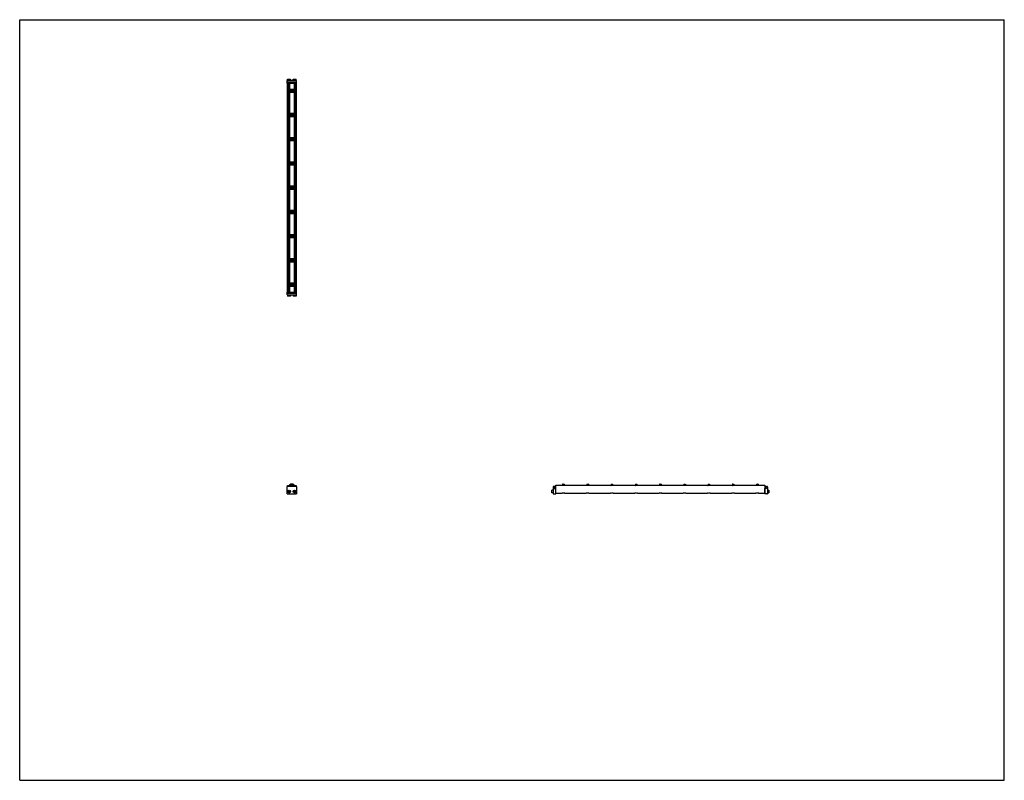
# Model space of a CAD drawing. Header units: inches. Extents: x 0 to 132, y 0 to 102.
import ezdxf

# ---------------------------------------------------------------- set-up
doc = ezdxf.new("R2010")
doc.units = ezdxf.units.IN
doc.header["$LTSCALE"] = 7.26
doc.header["$MEASUREMENT"] = 0
doc.layers.get('0').update_dxf_attribs({"linetype": 'CONTINUOUS'})
for name, color, linetype in [('240826_BL10', 7, 'CONTINUOUS'), ('240826_BL13', 7, 'CONTINUOUS'), ('240826_BL14', 7, 'CONTINUOUS'), ('240826_BL4', 7, 'CONTINUOUS'), ('240826_BL5', 7, 'CONTINUOUS'), ('240826_BL6', 7, 'CONTINUOUS'), ('240826_BL7', 7, 'CONTINUOUS'), ('240826_BL8', 7, 'CONTINUOUS'), ('240826_BL9', 7, 'CONTINUOUS'), ('240827_CAE_BL0', 7, 'CONTINUOUS'), ('240827_CAE_BL11', 7, 'CONTINUOUS'), ('2410WW_CAE_241028_BL15', 7, 'CONTINUOUS'), ('2436WW_243628_BL1', 7, 'CONTINUOUS'), ('X920693M_BL12', 7, 'CONTINUOUS'), ('X920693M_BL16', 7, 'CONTINUOUS'), ('X920693M_BL2', 7, 'CONTINUOUS'), ('X920693M_BL3', 7, 'CONTINUOUS')]:
    doc.layers.add(name, color=color, linetype=linetype)

# ---------------------------------------------------------------- blocks, each defined once
blk = doc.blocks.new('240827_CAE_BL0', base_point=(53.87, 51.93))
at = {"layer": '240827_CAE_BL0', "color": 7, "linetype": 'CONTINUOUS'}
for p, q in [((35.87, 65.45), (37.09, 65.45)), ((35.87, 65.09), (35.87, 65.45)), ((35.87, 65.34), (37.09, 65.34)), ((35.87, 65.09), (37.09, 65.09)), ((37.09, 65.09), (37.09, 65.45)), ((35.87, 38.41), (35.87, 39.41)), ((37.09, 39.41), (35.87, 39.41)), ((35.87, 38.41), (37.09, 38.41)), ((37.09, 39.41), (37.09, 38.41)), ((71.51, 39.32), (71.51, 38.5)), ((71.76, 39.41), (71.6, 39.41)), ((71.6, 38.41), (71.87, 38.41)), ((71.67, 39.24), (71.67, 39.11)), ((71.76, 39.24), (71.67, 39.24)), ((71.67, 39.11), (71.87, 39.11)), ((71.76, 39.41), (71.76, 39.24)), ((71.87, 38.41), (71.87, 39.11))]:
    blk.add_line(p, q, dxfattribs=at)
for centre, start, end in [((71.6, 39.32), 90, 180), ((71.6, 38.5), 180, 270)]:
    blk.add_arc(centre, 0.09, start, end, dxfattribs=at)
blk = doc.blocks.new('2436WW_243628_BL1', base_point=(67.88, 65.98))
at = {"layer": '2436WW_243628_BL1', "color": 7, "linetype": 'CONTINUOUS'}
for p, q in [((35.87, 93.47), (35.87, 65.47)), ((35.87, 93.47), (37.07, 93.47)), ((35.89, 93.47), (35.89, 65.47)), ((36.02, 93.47), (36.02, 92.59)), ((36.17, 93.47), (36.17, 92.66)), ((36.79, 92.66), (36.17, 92.66)), ((36.79, 93.47), (36.79, 92.66)), ((36.94, 93.47), (36.94, 92.59)), ((37.07, 93.47), (37.07, 65.47)), ((37.09, 65.47), (37.09, 93.47)), ((37.09, 93.47), (37.09, 93.47)), ((36.02, 92.36), (36.02, 89.34)), ((36.17, 92.28), (36.17, 89.41)), ((36.17, 92.28), (36.79, 92.28)), ((36.79, 92.28), (36.79, 89.41)), ((36.94, 92.36), (36.94, 89.34)), ((36.02, 89.11), (36.02, 86.09)), ((36.79, 89.41), (36.17, 89.41)), ((36.17, 89.03), (36.17, 86.16)), ((36.17, 89.03), (36.79, 89.03)), ((36.79, 89.03), (36.79, 86.16)), ((36.94, 89.11), (36.94, 86.09)), ((36.02, 85.86), (36.02, 82.84)), ((36.79, 86.16), (36.17, 86.16)), ((36.94, 85.86), (36.94, 82.84)), ((36.17, 85.78), (36.17, 82.91)), ((36.17, 85.78), (36.79, 85.78)), ((36.79, 85.78), (36.79, 82.91)), ((36.02, 82.61), (36.02, 79.59)), ((36.79, 82.91), (36.17, 82.91)), ((36.17, 82.53), (36.17, 79.66)), ((36.17, 82.53), (36.79, 82.53)), ((36.79, 82.53), (36.79, 79.66)), ((36.94, 82.61), (36.94, 79.59)), ((36.02, 79.36), (36.02, 76.34)), ((36.79, 79.66), (36.17, 79.66)), ((36.17, 79.28), (36.17, 76.41)), ((36.17, 79.28), (36.79, 79.28)), ((36.79, 79.28), (36.79, 76.41)), ((36.94, 79.36), (36.94, 76.34)), ((36.02, 76.11), (36.02, 73.09)), ((36.79, 76.41), (36.17, 76.41)), ((36.17, 76.03), (36.79, 76.03)), ((36.17, 76.03), (36.17, 73.16)), ((36.79, 76.03), (36.79, 73.16)), ((36.94, 76.11), (36.94, 73.09)), ((36.02, 72.86), (36.02, 69.84)), ((36.79, 73.16), (36.17, 73.16)), ((36.17, 72.78), (36.79, 72.78)), ((36.17, 72.78), (36.17, 69.91)), ((36.79, 72.78), (36.79, 69.91)), ((36.94, 72.86), (36.94, 69.84)), ((36.02, 69.61), (36.02, 66.59)), ((36.79, 69.91), (36.17, 69.91)), ((36.17, 69.53), (36.79, 69.53)), ((36.17, 69.53), (36.17, 66.66)), ((36.79, 69.53), (36.79, 66.66)), ((36.94, 69.61), (36.94, 66.59)), ((36.02, 66.36), (36.02, 65.47)), ((36.79, 66.66), (36.17, 66.66)), ((36.17, 66.28), (36.79, 66.28)), ((36.17, 66.28), (36.17, 65.47)), ((36.79, 66.28), (36.79, 65.47)), ((36.94, 66.36), (36.94, 65.47)), ((35.87, 65.47), (35.87, 65.47)), ((35.89, 65.47), (37.09, 65.47)), ((35.89, 39.41), (35.89, 39.54)), ((35.89, 39.54), (36.02, 39.54)), ((36.02, 39.54), (36.02, 39.41)), ((36.94, 39.41), (36.94, 39.54)), ((36.94, 39.54), (37.07, 39.54)), ((37.07, 39.54), (37.07, 39.41)), ((71.89, 39.54), (71.89, 39.6)), ((71.89, 39.6), (72.7, 39.6)), ((71.89, 38.49), (71.89, 39.54)), ((99.89, 39.54), (71.89, 39.54)), ((71.89, 38.49), (72.71, 38.49)), ((72.7, 39.6), (72.7, 39.54)), ((73.06, 38.49), (75.96, 38.49)), ((73.08, 39.54), (73.08, 39.6)), ((73.08, 39.6), (75.95, 39.6)), ((75.95, 39.6), (75.95, 39.54)), ((76.31, 38.49), (79.21, 38.49)), ((76.33, 39.54), (76.33, 39.6)), ((76.33, 39.6), (79.2, 39.6)), ((79.2, 39.6), (79.2, 39.54)), ((79.56, 38.49), (82.46, 38.49)), ((79.58, 39.54), (79.58, 39.6)), ((79.58, 39.6), (82.45, 39.6)), ((82.45, 39.6), (82.45, 39.54)), ((82.81, 38.49), (85.71, 38.49)), ((82.83, 39.54), (82.83, 39.6)), ((82.83, 39.6), (85.7, 39.6)), ((85.7, 39.6), (85.7, 39.54)), ((86.06, 38.49), (88.96, 38.49)), ((86.08, 39.54), (86.08, 39.6)), ((86.08, 39.6), (88.95, 39.6)), ((88.95, 39.6), (88.95, 39.54)), ((89.31, 38.49), (92.21, 38.49)), ((89.33, 39.6), (92.2, 39.6)), ((89.33, 39.54), (89.33, 39.6)), ((92.2, 39.6), (92.2, 39.54)), ((92.56, 38.49), (95.46, 38.49)), ((92.58, 39.6), (95.45, 39.6)), ((92.58, 39.54), (92.58, 39.6)), ((95.45, 39.6), (95.45, 39.54)), ((95.81, 38.49), (98.71, 38.49)), ((95.83, 39.6), (98.7, 39.6)), ((95.83, 39.54), (95.83, 39.6)), ((98.7, 39.6), (98.7, 39.54)), ((99.06, 38.49), (99.89, 38.49)), ((99.08, 39.6), (99.89, 39.6)), ((99.08, 39.54), (99.08, 39.6)), ((99.89, 39.6), (99.89, 38.49))]:
    blk.add_line(p, q, dxfattribs=at)
for centre, radius, start, end in [((36.17, 92.47), 0.188, 90, 270), ((36.79, 92.47), 0.188, 270, 90), ((36.17, 89.22), 0.188, 90, 270), ((36.79, 89.22), 0.188, 270, 90), ((36.17, 85.97), 0.188, 90, 270), ((36.79, 85.97), 0.188, 270, 90), ((36.17, 82.72), 0.188, 90, 270), ((36.79, 82.72), 0.188, 270, 90), ((36.17, 79.47), 0.188, 90, 270), ((36.79, 79.47), 0.188, 270, 90), ((36.17, 76.22), 0.188, 90, 270), ((36.79, 76.22), 0.188, 270, 90), ((36.17, 72.97), 0.188, 90, 270), ((36.79, 72.97), 0.188, 270, 90), ((36.17, 69.72), 0.188, 90, 270), ((36.79, 69.72), 0.188, 270, 90), ((36.17, 66.47), 0.188, 90, 270), ((36.79, 66.47), 0.188, 270, 90), ((36.11, 38.72), 0.233, 177.7393, 181.3717), ((36.48, 39.29), 0.312, 23.6337, 156.3674), ((36.48, 39.29), 0.161, 51.2652, 128.7023), ((36.86, 38.72), 0.233, 356.9736, 7.3249)]:
    blk.add_arc(centre, radius, start, end, dxfattribs=at)
for points, knots in [([(72.89, 38.53), (72.87, 38.53), (72.84, 38.52), (72.8, 38.52), (72.78, 38.51), (72.76, 38.5), (72.74, 38.5), (72.72, 38.49), (72.72, 38.49), (72.71, 38.49)], [0, 0, 0, 0, 0.317879, 0.467872, 0.607621, 0.734291, 0.844293, 0.933908, 1, 1, 1, 1]), ([(73.07, 38.49), (73.06, 38.49), (73.05, 38.49), (73.04, 38.5), (73.02, 38.5), (73, 38.51), (72.97, 38.52), (72.94, 38.52), (72.91, 38.53), (72.89, 38.53)], [0, 0, 0, 0, 0.066072, 0.155664, 0.265658, 0.392296, 0.532014, 0.682055, 1, 1, 1, 1]), ([(76.14, 38.53), (76.12, 38.53), (76.09, 38.52), (76.05, 38.52), (76.03, 38.51), (76.01, 38.5), (75.99, 38.5), (75.97, 38.49), (75.97, 38.49), (75.96, 38.49)], [0, 0, 0, 0, 0.317879, 0.467872, 0.607621, 0.734291, 0.844293, 0.933908, 1, 1, 1, 1]), ([(76.32, 38.49), (76.31, 38.49), (76.3, 38.49), (76.29, 38.5), (76.27, 38.5), (76.25, 38.51), (76.22, 38.52), (76.19, 38.52), (76.16, 38.53), (76.14, 38.53)], [0, 0, 0, 0, 0.066072, 0.155664, 0.265658, 0.392296, 0.532014, 0.682055, 1, 1, 1, 1]), ([(79.39, 38.53), (79.37, 38.53), (79.34, 38.52), (79.3, 38.52), (79.28, 38.51), (79.26, 38.5), (79.24, 38.5), (79.22, 38.49), (79.22, 38.49), (79.21, 38.49)], [0, 0, 0, 0, 0.317879, 0.467872, 0.607621, 0.734291, 0.844293, 0.933908, 1, 1, 1, 1]), ([(79.57, 38.49), (79.56, 38.49), (79.55, 38.49), (79.54, 38.5), (79.52, 38.5), (79.5, 38.51), (79.47, 38.52), (79.44, 38.52), (79.41, 38.53), (79.39, 38.53)], [0, 0, 0, 0, 0.066072, 0.155664, 0.265658, 0.392296, 0.532014, 0.682055, 1, 1, 1, 1]), ([(82.64, 38.53), (82.62, 38.53), (82.59, 38.52), (82.55, 38.52), (82.53, 38.51), (82.51, 38.5), (82.49, 38.5), (82.47, 38.49), (82.47, 38.49), (82.46, 38.49)], [0, 0, 0, 0, 0.317879, 0.467872, 0.607621, 0.734291, 0.844293, 0.933908, 1, 1, 1, 1]), ([(82.82, 38.49), (82.81, 38.49), (82.8, 38.49), (82.79, 38.5), (82.77, 38.5), (82.75, 38.51), (82.72, 38.52), (82.69, 38.52), (82.66, 38.53), (82.64, 38.53)], [0, 0, 0, 0, 0.066072, 0.155664, 0.265658, 0.392296, 0.532014, 0.682055, 1, 1, 1, 1]), ([(85.89, 38.53), (85.87, 38.53), (85.84, 38.52), (85.8, 38.52), (85.78, 38.51), (85.76, 38.5), (85.74, 38.5), (85.72, 38.49), (85.72, 38.49), (85.71, 38.49)], [0, 0, 0, 0, 0.317879, 0.467872, 0.607621, 0.734291, 0.844293, 0.933908, 1, 1, 1, 1]), ([(86.07, 38.49), (86.06, 38.49), (86.05, 38.49), (86.04, 38.5), (86.02, 38.5), (86, 38.51), (85.97, 38.52), (85.94, 38.52), (85.91, 38.53), (85.89, 38.53)], [0, 0, 0, 0, 0.066072, 0.155664, 0.265658, 0.392296, 0.532014, 0.682055, 1, 1, 1, 1]), ([(89.14, 38.53), (89.12, 38.53), (89.09, 38.52), (89.05, 38.52), (89.03, 38.51), (89.01, 38.5), (88.99, 38.5), (88.97, 38.49), (88.97, 38.49), (88.96, 38.49)], [0, 0, 0, 0, 0.317879, 0.467872, 0.607621, 0.734291, 0.844293, 0.933908, 1, 1, 1, 1]), ([(89.32, 38.49), (89.31, 38.49), (89.3, 38.49), (89.29, 38.5), (89.27, 38.5), (89.25, 38.51), (89.22, 38.52), (89.19, 38.52), (89.16, 38.53), (89.14, 38.53)], [0, 0, 0, 0, 0.066072, 0.155664, 0.265658, 0.392296, 0.532014, 0.682055, 1, 1, 1, 1]), ([(92.39, 38.53), (92.37, 38.53), (92.34, 38.52), (92.3, 38.52), (92.28, 38.51), (92.26, 38.5), (92.24, 38.5), (92.22, 38.49), (92.22, 38.49), (92.21, 38.49)], [0, 0, 0, 0, 0.317879, 0.467872, 0.607621, 0.734291, 0.844293, 0.933908, 1, 1, 1, 1]), ([(92.57, 38.49), (92.56, 38.49), (92.55, 38.49), (92.54, 38.5), (92.52, 38.5), (92.5, 38.51), (92.47, 38.52), (92.44, 38.52), (92.41, 38.53), (92.39, 38.53)], [0, 0, 0, 0, 0.066072, 0.155664, 0.265658, 0.392296, 0.532014, 0.682055, 1, 1, 1, 1]), ([(95.64, 38.53), (95.62, 38.53), (95.59, 38.52), (95.55, 38.52), (95.53, 38.51), (95.51, 38.5), (95.49, 38.5), (95.47, 38.49), (95.47, 38.49), (95.46, 38.49)], [0, 0, 0, 0, 0.317879, 0.467872, 0.607621, 0.734291, 0.844293, 0.933908, 1, 1, 1, 1]), ([(95.82, 38.49), (95.81, 38.49), (95.8, 38.49), (95.79, 38.5), (95.77, 38.5), (95.75, 38.51), (95.72, 38.52), (95.69, 38.52), (95.66, 38.53), (95.64, 38.53)], [0, 0, 0, 0, 0.066072, 0.155664, 0.265658, 0.392296, 0.532014, 0.682055, 1, 1, 1, 1]), ([(98.89, 38.53), (98.87, 38.53), (98.84, 38.52), (98.8, 38.52), (98.78, 38.51), (98.76, 38.5), (98.74, 38.5), (98.72, 38.49), (98.72, 38.49), (98.71, 38.49)], [0, 0, 0, 0, 0.317879, 0.467872, 0.607621, 0.734291, 0.844293, 0.933908, 1, 1, 1, 1]), ([(99.07, 38.49), (99.06, 38.49), (99.05, 38.49), (99.04, 38.5), (99.02, 38.5), (99, 38.51), (98.97, 38.52), (98.94, 38.52), (98.91, 38.53), (98.89, 38.53)], [0, 0, 0, 0, 0.066072, 0.155664, 0.265658, 0.392296, 0.532014, 0.682055, 1, 1, 1, 1])]:
    blk.add_open_spline(points, degree=3, knots=knots, dxfattribs=at)
blk = doc.blocks.new('X920693M_BL2', base_point=(36.11, 52))
at = {"layer": 'X920693M_BL2', "color": 7, "linetype": 'CONTINUOUS'}
for p, q in [((35.91, 65.09), (35.91, 64.93)), ((36.3, 64.93), (35.91, 64.93)), ((35.99, 65.45), (35.99, 65.47)), ((36.22, 65.45), (36.22, 65.47)), ((36.3, 65.09), (36.3, 64.93)), ((36.02, 38.75), (36.09, 38.81)), ((36.02, 38.75), (36.04, 38.66)), ((36.13, 38.63), (36.04, 38.66)), ((36.09, 38.81), (36.17, 38.78)), ((36.19, 38.69), (36.13, 38.63)), ((36.19, 38.69), (36.17, 38.78))]:
    blk.add_line(p, q, dxfattribs=at)
blk.add_circle((36.11, 38.72), 0.197, dxfattribs=at)
blk = doc.blocks.new('X920693M_BL3', base_point=(54.27, 52))
at = {"layer": 'X920693M_BL3', "color": 7, "linetype": 'CONTINUOUS'}
for p, q in [((36.66, 65.09), (36.66, 64.93)), ((37.05, 64.93), (36.66, 64.93)), ((36.74, 65.47), (36.74, 65.45)), ((36.97, 65.47), (36.97, 65.45)), ((37.05, 65.09), (37.05, 64.93)), ((36.78, 38.77), (36.86, 38.81)), ((36.78, 38.77), (36.78, 38.68)), ((36.86, 38.63), (36.78, 38.68)), ((36.86, 38.81), (36.94, 38.77)), ((36.94, 38.68), (36.86, 38.63)), ((36.94, 38.68), (36.94, 38.77)), ((71.35, 38.53), (71.35, 38.92)), ((71.51, 38.92), (71.35, 38.92)), ((71.51, 38.53), (71.35, 38.53)), ((71.87, 38.84), (71.89, 38.84)), ((71.87, 38.61), (71.89, 38.61))]:
    blk.add_line(p, q, dxfattribs=at)
blk.add_circle((36.86, 38.72), 0.197, dxfattribs=at)
blk = doc.blocks.new('240826_BL4', base_point=(54.53, 52.72))
at = {"layer": '240826_BL4', "color": 7, "linetype": 'CONTINUOUS'}
for p, q in [((36.04, 66.56), (36.04, 66.39)), ((36.06, 66.57), (36.9, 66.57)), ((36.9, 66.37), (36.06, 66.37)), ((36.23, 66.59), (36.73, 66.59)), ((36.23, 66.59), (36.23, 66.57)), ((36.23, 66.37), (36.23, 66.35)), ((36.73, 66.35), (36.23, 66.35)), ((36.73, 66.59), (36.73, 66.57)), ((36.73, 66.37), (36.73, 66.35)), ((36.92, 66.56), (36.92, 66.39)), ((72.79, 39.71), (72.79, 39.54)), ((72.8, 39.72), (72.97, 39.72)), ((72.99, 39.71), (72.99, 39.54)), ((72.77, 39.54), (72.79, 39.54)), ((73.01, 39.54), (72.99, 39.54))]:
    blk.add_line(p, q, dxfattribs=at)
for centre, radius, start, end in [((36.06, 66.56), 0.015, 90, 180), ((36.06, 66.39), 0.015, 180, 270), ((36.9, 66.56), 0.015, 0, 90), ((36.9, 66.39), 0.015, 270, 360), ((36.48, 39.29), 0.438, 16.6092, 163.3908), ((36.48, 39.29), 0.33, 22.2774, 157.7229), ((36.48, 39.29), 0.322, 22.8534, 157.1465), ((72.8, 39.71), 0.015, 90, 180), ((72.97, 39.71), 0.015, 0, 90)]:
    blk.add_arc(centre, radius, start, end, dxfattribs=at)
blk = doc.blocks.new('240826_BL5', base_point=(56.15, 54.69))
at = {"layer": '240826_BL5', "color": 7, "linetype": 'CONTINUOUS'}
for p, q in [((36.04, 69.81), (36.04, 69.64)), ((36.06, 69.82), (36.9, 69.82)), ((36.9, 69.62), (36.06, 69.62)), ((36.23, 69.84), (36.73, 69.84)), ((36.23, 69.84), (36.23, 69.82)), ((36.23, 69.62), (36.23, 69.6)), ((36.73, 69.6), (36.23, 69.6)), ((36.73, 69.84), (36.73, 69.82)), ((36.73, 69.62), (36.73, 69.6)), ((36.92, 69.81), (36.92, 69.64)), ((76.04, 39.71), (76.04, 39.54)), ((76.05, 39.72), (76.22, 39.72)), ((76.24, 39.71), (76.24, 39.54)), ((76.02, 39.54), (76.04, 39.54)), ((76.26, 39.54), (76.24, 39.54))]:
    blk.add_line(p, q, dxfattribs=at)
for centre, start, end in [((36.06, 69.81), 90, 180), ((36.06, 69.64), 180, 270), ((36.9, 69.81), 0, 90), ((36.9, 69.64), 270, 360), ((76.05, 39.71), 90, 180), ((76.22, 39.71), 0, 90)]:
    blk.add_arc(centre, 0.015, start, end, dxfattribs=at)
blk = doc.blocks.new('240826_BL6', base_point=(57.78, 56.31))
at = {"layer": '240826_BL6', "color": 7, "linetype": 'CONTINUOUS'}
for p, q in [((36.04, 73.06), (36.04, 72.89)), ((36.06, 73.07), (36.9, 73.07)), ((36.9, 72.87), (36.06, 72.87)), ((36.23, 73.09), (36.73, 73.09)), ((36.23, 73.09), (36.23, 73.07)), ((36.23, 72.87), (36.23, 72.85)), ((36.73, 72.85), (36.23, 72.85)), ((36.73, 73.09), (36.73, 73.07)), ((36.73, 72.87), (36.73, 72.85)), ((36.92, 73.06), (36.92, 72.89)), ((79.29, 39.71), (79.29, 39.54)), ((79.3, 39.72), (79.47, 39.72)), ((79.49, 39.71), (79.49, 39.54)), ((79.27, 39.54), (79.29, 39.54)), ((79.51, 39.54), (79.49, 39.54))]:
    blk.add_line(p, q, dxfattribs=at)
for centre, start, end in [((36.06, 73.06), 90, 180), ((36.06, 72.89), 180, 270), ((36.9, 73.06), 0, 90), ((36.9, 72.89), 270, 360), ((79.3, 39.71), 90, 180), ((79.47, 39.71), 0, 90)]:
    blk.add_arc(centre, 0.015, start, end, dxfattribs=at)
blk = doc.blocks.new('240826_BL7', base_point=(59.4, 57.94))
at = {"layer": '240826_BL7', "color": 7, "linetype": 'CONTINUOUS'}
for p, q in [((36.04, 76.31), (36.04, 76.14)), ((36.06, 76.32), (36.9, 76.32)), ((36.9, 76.12), (36.06, 76.12)), ((36.23, 76.34), (36.73, 76.34)), ((36.23, 76.34), (36.23, 76.32)), ((36.23, 76.12), (36.23, 76.1)), ((36.73, 76.1), (36.23, 76.1)), ((36.73, 76.34), (36.73, 76.32)), ((36.73, 76.12), (36.73, 76.1)), ((36.92, 76.31), (36.92, 76.14)), ((82.54, 39.71), (82.54, 39.54)), ((82.55, 39.72), (82.72, 39.72)), ((82.74, 39.71), (82.74, 39.54)), ((82.52, 39.54), (82.54, 39.54)), ((82.76, 39.54), (82.74, 39.54))]:
    blk.add_line(p, q, dxfattribs=at)
for centre, start, end in [((36.06, 76.31), 90, 180), ((36.06, 76.14), 180, 270), ((36.9, 76.31), 0, 90), ((36.9, 76.14), 270, 360), ((82.55, 39.71), 90, 180), ((82.72, 39.71), 0, 90)]:
    blk.add_arc(centre, 0.015, start, end, dxfattribs=at)
blk = doc.blocks.new('240826_BL8', base_point=(67.53, 66.06))
at = {"layer": '240826_BL8', "color": 7, "linetype": 'CONTINUOUS'}
for p, q in [((36.04, 92.56), (36.04, 92.39)), ((36.06, 92.57), (36.9, 92.57)), ((36.23, 92.59), (36.23, 92.57)), ((36.23, 92.59), (36.73, 92.59)), ((36.73, 92.59), (36.73, 92.57)), ((36.92, 92.56), (36.92, 92.39)), ((36.9, 92.37), (36.06, 92.37)), ((36.23, 92.37), (36.23, 92.35)), ((36.73, 92.35), (36.23, 92.35)), ((36.73, 92.37), (36.73, 92.35)), ((98.79, 39.71), (98.79, 39.54)), ((98.8, 39.72), (98.97, 39.72)), ((98.99, 39.71), (98.99, 39.54)), ((98.77, 39.54), (98.79, 39.54)), ((99.01, 39.54), (98.99, 39.54))]:
    blk.add_line(p, q, dxfattribs=at)
for centre, start, end in [((36.06, 92.56), 90, 180), ((36.9, 92.56), 0, 90), ((36.06, 92.39), 180, 270), ((36.9, 92.39), 270, 360), ((98.8, 39.71), 90, 180), ((98.97, 39.71), 0, 90)]:
    blk.add_arc(centre, 0.015, start, end, dxfattribs=at)
blk = doc.blocks.new('240826_BL9', base_point=(65.9, 64.09))
at = {"layer": '240826_BL9', "color": 7, "linetype": 'CONTINUOUS'}
for p, q in [((36.04, 89.31), (36.04, 89.14)), ((36.06, 89.32), (36.9, 89.32)), ((36.9, 89.12), (36.06, 89.12)), ((36.23, 89.34), (36.23, 89.32)), ((36.23, 89.34), (36.73, 89.34)), ((36.23, 89.12), (36.23, 89.1)), ((36.73, 89.1), (36.23, 89.1)), ((36.73, 89.34), (36.73, 89.32)), ((36.73, 89.12), (36.73, 89.1)), ((36.92, 89.31), (36.92, 89.14)), ((95.54, 39.71), (95.54, 39.54)), ((95.55, 39.72), (95.72, 39.72)), ((95.74, 39.71), (95.74, 39.54)), ((95.52, 39.54), (95.54, 39.54)), ((95.76, 39.54), (95.74, 39.54))]:
    blk.add_line(p, q, dxfattribs=at)
for centre, radius, start, end in [((36.06, 89.31), 0.015, 90, 180), ((36.06, 89.14), 0.015, 180, 270), ((36.9, 89.31), 0.015, 0, 90), ((36.9, 89.14), 0.015, 270, 360), ((36.48, 39.29), 0.438, 16.6092, 163.3908), ((95.55, 39.71), 0.015, 90, 180), ((95.72, 39.71), 0.015, 0, 90)]:
    blk.add_arc(centre, radius, start, end, dxfattribs=at)
blk = doc.blocks.new('240826_BL10', base_point=(64.28, 62.81))
at = {"layer": '240826_BL10', "color": 7, "linetype": 'CONTINUOUS'}
for p, q in [((36.04, 86.06), (36.04, 85.89)), ((36.06, 86.07), (36.9, 86.07)), ((36.9, 85.87), (36.06, 85.87)), ((36.23, 86.09), (36.23, 86.07)), ((36.23, 86.09), (36.73, 86.09)), ((36.23, 85.87), (36.23, 85.85)), ((36.73, 85.85), (36.23, 85.85)), ((36.73, 86.09), (36.73, 86.07)), ((36.73, 85.87), (36.73, 85.85)), ((36.92, 86.06), (36.92, 85.89)), ((92.29, 39.71), (92.29, 39.54)), ((92.3, 39.72), (92.47, 39.72)), ((92.49, 39.71), (92.49, 39.54)), ((92.27, 39.54), (92.29, 39.54)), ((92.51, 39.54), (92.49, 39.54))]:
    blk.add_line(p, q, dxfattribs=at)
for centre, start, end in [((36.06, 86.06), 90, 180), ((36.06, 85.89), 180, 270), ((36.9, 86.06), 0, 90), ((36.9, 85.89), 270, 360), ((92.3, 39.71), 90, 180), ((92.47, 39.71), 0, 90)]:
    blk.add_arc(centre, 0.015, start, end, dxfattribs=at)
blk = doc.blocks.new('240827_CAE_BL11', base_point=(68.07, 66.13))
at = {"layer": '240827_CAE_BL11', "color": 7, "linetype": 'CONTINUOUS'}
for p, q in [((35.87, 93.49), (35.87, 93.85)), ((37.09, 93.85), (35.87, 93.85)), ((37.09, 93.49), (37.09, 93.85)), ((37.09, 93.6), (35.87, 93.6)), ((37.09, 93.49), (35.87, 93.49)), ((100.11, 39.11), (99.91, 39.11)), ((99.91, 38.41), (99.91, 39.11)), ((100.18, 38.41), (99.91, 38.41)), ((100.02, 39.41), (100.18, 39.41)), ((100.02, 39.41), (100.02, 39.24)), ((100.02, 39.24), (100.11, 39.24)), ((100.11, 39.24), (100.11, 39.11)), ((100.27, 39.32), (100.27, 38.5))]:
    blk.add_line(p, q, dxfattribs=at)
for centre, start, end in [((100.18, 39.32), 0, 90), ((100.18, 38.5), 270, 360)]:
    blk.add_arc(centre, 0.09, start, end, dxfattribs=at)
blk = doc.blocks.new('X920693M_BL12', base_point=(36.11, 93.74))
at = {"layer": 'X920693M_BL12', "color": 7, "linetype": 'CONTINUOUS'}
for p, q in [((35.91, 93.85), (35.91, 94.01)), ((35.91, 94.01), (36.3, 94.01)), ((36.3, 93.85), (36.3, 94.01)), ((35.99, 93.49), (35.99, 93.47)), ((36.22, 93.49), (36.22, 93.47))]:
    blk.add_line(p, q, dxfattribs=at)
blk = doc.blocks.new('240826_BL13', base_point=(62.65, 61.19))
at = {"layer": '240826_BL13', "color": 7, "linetype": 'CONTINUOUS'}
for p, q in [((36.04, 82.81), (36.04, 82.64)), ((36.06, 82.82), (36.9, 82.82)), ((36.9, 82.62), (36.06, 82.62)), ((36.23, 82.84), (36.23, 82.82)), ((36.23, 82.84), (36.73, 82.84)), ((36.23, 82.62), (36.23, 82.6)), ((36.73, 82.6), (36.23, 82.6)), ((36.73, 82.84), (36.73, 82.82)), ((36.73, 82.62), (36.73, 82.6)), ((36.92, 82.81), (36.92, 82.64)), ((89.04, 39.71), (89.04, 39.54)), ((89.05, 39.72), (89.22, 39.72)), ((89.24, 39.71), (89.24, 39.54)), ((89.02, 39.54), (89.04, 39.54)), ((89.26, 39.54), (89.24, 39.54))]:
    blk.add_line(p, q, dxfattribs=at)
for centre, start, end in [((36.06, 82.81), 90, 180), ((36.06, 82.64), 180, 270), ((36.9, 82.81), 0, 90), ((36.9, 82.64), 270, 360), ((89.05, 39.71), 90, 180), ((89.22, 39.71), 0, 90)]:
    blk.add_arc(centre, 0.015, start, end, dxfattribs=at)
blk = doc.blocks.new('240826_BL14', base_point=(61.03, 59.56))
at = {"layer": '240826_BL14', "color": 7, "linetype": 'CONTINUOUS'}
for p, q in [((36.04, 79.56), (36.04, 79.39)), ((36.06, 79.57), (36.9, 79.57)), ((36.9, 79.37), (36.06, 79.37)), ((36.23, 79.59), (36.23, 79.57)), ((36.23, 79.59), (36.73, 79.59)), ((36.23, 79.37), (36.23, 79.35)), ((36.73, 79.35), (36.23, 79.35)), ((36.73, 79.59), (36.73, 79.57)), ((36.73, 79.37), (36.73, 79.35)), ((36.92, 79.56), (36.92, 79.39)), ((85.79, 39.71), (85.79, 39.54)), ((85.8, 39.72), (85.97, 39.72)), ((85.99, 39.71), (85.99, 39.54)), ((85.77, 39.54), (85.79, 39.54)), ((86.01, 39.54), (85.99, 39.54))]:
    blk.add_line(p, q, dxfattribs=at)
for centre, start, end in [((36.06, 79.56), 90, 180), ((36.06, 79.39), 180, 270), ((36.9, 79.56), 0, 90), ((36.9, 79.39), 270, 360), ((85.8, 39.71), 90, 180), ((85.97, 39.71), 0, 90)]:
    blk.add_arc(centre, 0.015, start, end, dxfattribs=at)
blk = doc.blocks.new('2410WW_CAE_241028_BL15', base_point=(36.48, 65.97))
at = {"layer": '2410WW_CAE_241028_BL15', "color": 7, "linetype": 'CONTINUOUS'}
for p, q in [((36.33, 92.66), (36.33, 92.59)), ((36.64, 92.66), (36.64, 92.59)), ((36.33, 92.35), (36.33, 92.28)), ((36.64, 92.35), (36.64, 92.28)), ((36.33, 89.41), (36.33, 89.34)), ((36.33, 89.1), (36.33, 89.03)), ((36.64, 89.41), (36.64, 89.34)), ((36.64, 89.1), (36.64, 89.03)), ((36.33, 86.16), (36.33, 86.09)), ((36.33, 85.85), (36.33, 85.78)), ((36.64, 86.16), (36.64, 86.09)), ((36.64, 85.85), (36.64, 85.78)), ((36.33, 82.91), (36.33, 82.84)), ((36.33, 82.6), (36.33, 82.53)), ((36.64, 82.91), (36.64, 82.84)), ((36.64, 82.6), (36.64, 82.53)), ((36.33, 79.66), (36.33, 79.59)), ((36.33, 79.35), (36.33, 79.28)), ((36.64, 79.66), (36.64, 79.59)), ((36.64, 79.35), (36.64, 79.28)), ((36.33, 76.41), (36.33, 76.34)), ((36.33, 76.1), (36.33, 76.03)), ((36.64, 76.41), (36.64, 76.34)), ((36.64, 76.1), (36.64, 76.03)), ((36.33, 73.16), (36.33, 73.09)), ((36.33, 72.85), (36.33, 72.78)), ((36.64, 73.16), (36.64, 73.09)), ((36.64, 72.85), (36.64, 72.78)), ((36.33, 69.91), (36.33, 69.84)), ((36.33, 69.6), (36.33, 69.53)), ((36.64, 69.91), (36.64, 69.84)), ((36.64, 69.6), (36.64, 69.53)), ((36.33, 66.66), (36.33, 66.59)), ((36.33, 66.35), (36.33, 66.28)), ((36.64, 66.66), (36.64, 66.59)), ((36.64, 66.35), (36.64, 66.28))]:
    blk.add_line(p, q, dxfattribs=at)
blk.add_arc((36.48, 39.29), 0.155, 54.0415, 125.9585, dxfattribs=at)
blk = doc.blocks.new('X920693M_BL16', base_point=(68.54, 66.27))
at = {"layer": 'X920693M_BL16', "color": 7, "linetype": 'CONTINUOUS'}
for p, q in [((36.66, 93.85), (36.66, 94.01)), ((36.66, 94.01), (37.05, 94.01)), ((37.05, 93.85), (37.05, 94.01)), ((36.74, 93.49), (36.74, 93.47)), ((36.97, 93.49), (36.97, 93.47)), ((99.91, 38.84), (99.89, 38.84)), ((99.91, 38.61), (99.89, 38.61)), ((100.27, 38.92), (100.43, 38.92)), ((100.27, 38.53), (100.43, 38.53)), ((100.43, 38.92), (100.43, 38.53))]:
    blk.add_line(p, q, dxfattribs=at)

msp = doc.modelspace()

# ---------------------------------------------------------------- linework, layer by layer
at = {"color": 7, "linetype": 'CONTINUOUS'}
for p, q in [((0, 0), (0, 102)), ((0, 102), (132, 102)), ((132, 0), (132, 102)), ((0, 0), (132, 0))]:
    msp.add_line(p, q, dxfattribs=at)

# ---------------------------------------------------------------- block references
at = {"layer": '240826_BL10'}
msp.add_blockref('240826_BL10', (64.28, 62.81), dxfattribs=at)
at = {"layer": '240826_BL13'}
msp.add_blockref('240826_BL13', (62.65, 61.19), dxfattribs=at)
at = {"layer": '240826_BL14'}
msp.add_blockref('240826_BL14', (61.03, 59.56), dxfattribs=at)
at = {"layer": '240826_BL4'}
msp.add_blockref('240826_BL4', (54.53, 52.72), dxfattribs=at)
at = {"layer": '240826_BL5'}
msp.add_blockref('240826_BL5', (56.15, 54.69), dxfattribs=at)
at = {"layer": '240826_BL6'}
msp.add_blockref('240826_BL6', (57.78, 56.31), dxfattribs=at)
at = {"layer": '240826_BL7'}
msp.add_blockref('240826_BL7', (59.4, 57.94), dxfattribs=at)
at = {"layer": '240826_BL8'}
msp.add_blockref('240826_BL8', (67.53, 66.06), dxfattribs=at)
at = {"layer": '240826_BL9'}
msp.add_blockref('240826_BL9', (65.9, 64.09), dxfattribs=at)
at = {"layer": '240827_CAE_BL0'}
msp.add_blockref('240827_CAE_BL0', (53.87, 51.93), dxfattribs=at)
at = {"layer": '240827_CAE_BL11'}
msp.add_blockref('240827_CAE_BL11', (68.07, 66.13), dxfattribs=at)
at = {"layer": '2410WW_CAE_241028_BL15'}
msp.add_blockref('2410WW_CAE_241028_BL15', (36.48, 65.97), dxfattribs=at)
at = {"layer": '2436WW_243628_BL1'}
msp.add_blockref('2436WW_243628_BL1', (67.88, 65.98), dxfattribs=at)
at = {"layer": 'X920693M_BL12'}
msp.add_blockref('X920693M_BL12', (36.11, 93.74), dxfattribs=at)
at = {"layer": 'X920693M_BL16'}
msp.add_blockref('X920693M_BL16', (68.54, 66.27), dxfattribs=at)
at = {"layer": 'X920693M_BL2'}
msp.add_blockref('X920693M_BL2', (36.11, 52), dxfattribs=at)
at = {"layer": 'X920693M_BL3'}
msp.add_blockref('X920693M_BL3', (54.27, 52), dxfattribs=at)

doc.saveas('drawing.dxf')
